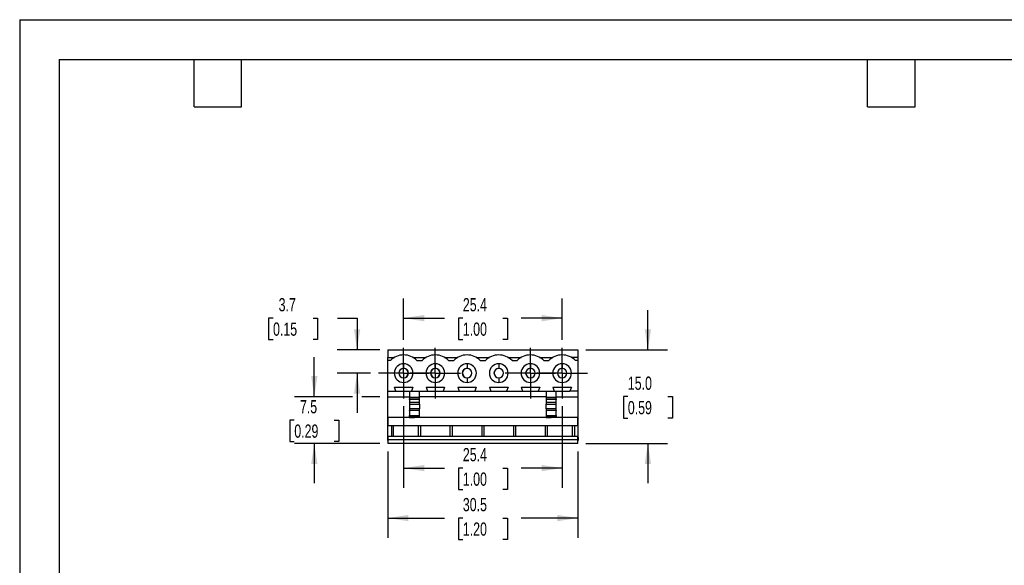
# Model space of a CAD drawing. Header units: millimetres. Extents: x 0 to 279, y 0 to 216.
# Tile 2 of 3: x 0 to 158, y 129 to 216. Entities that reach past the tile are written whole.
import ezdxf

# ---------------------------------------------------------------- set-up
doc = ezdxf.new("R2010")
doc.units = ezdxf.units.MM
doc.linetypes.add('CENTERX2', pattern=[20.32, 12.7, -2.54, 2.54, -2.54])
doc.layers.add('CENTER', color=40, linetype='CENTERX2')
doc.layers.add('DIMENSIONS', color=140, linetype='Continuous', lineweight=25)
doc.layers.add('TEXT', color=140, linetype='Continuous', lineweight=25)
doc.styles.add('SLDTEXTSTYLE0', font='TXT', dxfattribs={"width": 0.7})
doc.dimstyles.new('SLDDIMSTYLE0', dxfattribs={"dimtxt": 2.158008, "dimasz": 3.302, "dimexe": 0, "dimexo": 0.0625, "dimgap": 0.539502, "dimtad": 0, "dimtih": 1, "dimtoh": 1, "dimrnd": 1e-09, "dimzin": 12, "dimdsep": 46, "dimtxsty": 'SLDTEXTSTYLE0', "dimsah": 1, "dimcen": 0.09, "dimadec": 0, "dimazin": 3, "dimtfac": 1, "dimtmove": 0, "dimatfit": 0, "dimfxl": 0, "dimfrac": 2, "dimtolj": 1, "dimtzin": 12, "dimarcsym": 0})
doc.dimstyles.new('SLDDIMSTYLE1', dxfattribs={"dimtxt": 2.158008, "dimasz": 3.302, "dimexe": 0, "dimexo": 0.0625, "dimgap": 0.539502, "dimtad": 0, "dimtih": 1, "dimtoh": 1, "dimrnd": 1e-09, "dimzin": 12, "dimdsep": 46, "dimtxsty": 'SLDTEXTSTYLE0', "dimsah": 1, "dimcen": 0.09, "dimadec": 0, "dimazin": 3, "dimtfac": 1, "dimtofl": 0, "dimtmove": 0, "dimatfit": 3, "dimfxl": 0, "dimfrac": 2, "dimtolj": 1, "dimtzin": 12, "dimarcsym": 0})
doc.dimstyles.new('SLDDIMSTYLE2', dxfattribs={"dimtxt": 2.158008, "dimasz": 3.302, "dimexe": 0, "dimexo": 0.0625, "dimgap": 0.539502, "dimtad": 0, "dimtih": 1, "dimtoh": 1, "dimrnd": 1e-09, "dimzin": 4, "dimdsep": 46, "dimtxsty": 'SLDTEXTSTYLE0', "dimsah": 1, "dimcen": 0.09, "dimadec": 0, "dimazin": 1, "dimtfac": 1, "dimtmove": 0, "dimatfit": 0, "dimfxl": 0, "dimfrac": 2, "dimtolj": 1, "dimtzin": 12, "dimarcsym": 0})

# ---------------------------------------------------------------- blocks, each defined once
blk = doc.blocks.new('_D_8')
at = {"layer": 'DIMENSIONS'}
for p, q in [((58.99, 146.77), (58.99, 132.92)), ((89.47, 146.77), (89.47, 132.92)), ((58.99, 136.09), (68.1, 136.09)), ((71.02, 136.09), (70.3, 136.09)), ((70.3, 136.09), (70.3, 132.66)), ((77.44, 136.09), (78.16, 136.09)), ((78.16, 136.09), (78.16, 132.66)), ((89.47, 136.09), (80.36, 136.09)), ((70.3, 132.66), (71.02, 132.66)), ((78.16, 132.66), (77.44, 132.66))]:
    blk.add_line(p, q, dxfattribs=at)
for points in [[(58.99, 136.09), (62.29, 135.59), (62.29, 136.6)], [(89.47, 136.09), (86.17, 136.6), (86.17, 135.59)]]:
    blk.add_solid(points, dxfattribs=at)
at = {"layer": 'DIMENSIONS', "char_height": 2.117, "attachment_point": 1, "style": 'SLDTEXTSTYLE0'}
for s, insert in [('30.5', (71.02, 139.31)), ('1.20', (71.02, 135.39))]:
    blk.add_mtext(s, dxfattribs=dict(at, insert=insert))
blk = doc.blocks.new('_D_9')
at = {"layer": 'DIMENSIONS'}
for p, q in [((100.67, 163.04), (100.67, 169.39)), ((90.74, 163.04), (103.84, 163.04)), ((97.46, 155.54), (96.74, 155.54)), ((96.74, 155.54), (96.74, 152.11)), ((103.87, 155.54), (104.6, 155.54)), ((104.6, 155.54), (104.6, 152.11)), ((96.74, 152.11), (97.46, 152.11)), ((104.6, 152.11), (103.87, 152.11)), ((90.74, 148.04), (103.84, 148.04)), ((100.67, 148.04), (100.67, 141.69))]:
    blk.add_line(p, q, dxfattribs=at)
for points in [[(100.67, 163.04), (101.18, 166.34), (100.16, 166.34)], [(100.67, 148.04), (100.16, 144.74), (101.18, 144.74)]]:
    blk.add_solid(points, dxfattribs=at)
at = {"layer": 'DIMENSIONS', "char_height": 2.117, "attachment_point": 1, "style": 'SLDTEXTSTYLE0'}
for s, insert in [('15.0', (97.46, 158.75)), ('0.59', (97.46, 154.84))]:
    blk.add_mtext(s, dxfattribs=dict(at, insert=insert))
blk = doc.blocks.new('_D_10')
at = {"layer": 'DIMENSIONS'}
for p, q in [((47.21, 155.53), (47.21, 161.88)), ((53.31, 155.53), (44.04, 155.53)), ((57.72, 155.53), (54.84, 155.53)), ((44.01, 151.78), (43.28, 151.78)), ((43.28, 151.78), (43.28, 148.35)), ((50.42, 151.78), (51.15, 151.78)), ((51.15, 151.78), (51.15, 148.35)), ((43.28, 148.35), (44.01, 148.35)), ((51.15, 148.35), (50.42, 148.35)), ((57.72, 148.04), (44.04, 148.04)), ((47.21, 148.04), (47.21, 141.69))]:
    blk.add_line(p, q, dxfattribs=at)
for points in [[(47.21, 155.53), (47.72, 158.83), (46.71, 158.83)], [(47.21, 148.04), (46.71, 144.74), (47.72, 144.74)]]:
    blk.add_solid(points, dxfattribs=at)
at = {"layer": 'DIMENSIONS', "char_height": 2.117, "attachment_point": 1, "style": 'SLDTEXTSTYLE0'}
for s, insert in [('7.5', (44.91, 154.99)), ('0.29', (44.01, 151.08))]:
    blk.add_mtext(s, dxfattribs=dict(at, insert=insert))
blk = doc.blocks.new('_D_11')
at = {"layer": 'DIMENSIONS'}
for p, q in [((61.53, 164.62), (61.53, 171.28)), ((86.93, 164.62), (86.93, 171.28)), ((61.53, 168.11), (68.1, 168.11)), ((71.02, 168.11), (70.3, 168.11)), ((70.3, 168.11), (70.3, 164.68)), ((77.44, 168.11), (78.16, 168.11)), ((78.16, 168.11), (78.16, 164.68)), ((86.93, 168.11), (80.36, 168.11)), ((70.3, 164.68), (71.02, 164.68)), ((78.16, 164.68), (77.44, 164.68))]:
    blk.add_line(p, q, dxfattribs=at)
for points in [[(61.53, 168.11), (64.83, 167.6), (64.83, 168.62)], [(86.93, 168.11), (83.63, 168.62), (83.63, 167.6)]]:
    blk.add_solid(points, dxfattribs=at)
at = {"layer": 'DIMENSIONS', "char_height": 2.117, "attachment_point": 1, "style": 'SLDTEXTSTYLE0'}
for s, insert in [('25.4', (71.02, 171.32)), ('1.00', (71.02, 167.41))]:
    blk.add_mtext(s, dxfattribs=dict(at, insert=insert))
blk = doc.blocks.new('_D_12')
at = {"layer": 'DIMENSIONS'}
for p, q in [((40.6, 168.11), (39.88, 168.11)), ((39.88, 168.11), (39.88, 164.68)), ((47.02, 168.11), (47.74, 168.11)), ((47.74, 168.11), (47.74, 164.68)), ((50.91, 168.11), (54.07, 168.11)), ((54.07, 168.11), (54.07, 163.04)), ((39.88, 164.68), (40.6, 164.68)), ((47.74, 164.68), (47.02, 164.68)), ((57.72, 163.04), (50.9, 163.04)), ((56.22, 159.31), (50.9, 159.31)), ((54.07, 159.31), (54.07, 152.96))]:
    blk.add_line(p, q, dxfattribs=at)
for points in [[(54.07, 163.04), (54.58, 166.34), (53.57, 166.34)], [(54.07, 159.31), (53.57, 156.01), (54.58, 156.01)]]:
    blk.add_solid(points, dxfattribs=at)
at = {"layer": 'DIMENSIONS', "char_height": 2.117, "attachment_point": 1, "style": 'SLDTEXTSTYLE0'}
for s, insert in [('3.7', (41.5, 171.32)), ('0.15', (40.6, 167.41))]:
    blk.add_mtext(s, dxfattribs=dict(at, insert=insert))
blk = doc.blocks.new('_D_13')
at = {"layer": 'DIMENSIONS'}
for p, q in [((61.53, 154), (61.53, 140.92)), ((86.93, 154), (86.93, 140.92)), ((61.53, 144.09), (68.1, 144.09)), ((71.02, 144.09), (70.3, 144.09)), ((70.3, 144.09), (70.3, 140.66)), ((77.44, 144.09), (78.16, 144.09)), ((78.16, 144.09), (78.16, 140.66)), ((86.93, 144.09), (80.36, 144.09)), ((70.3, 140.66), (71.02, 140.66)), ((78.16, 140.66), (77.44, 140.66))]:
    blk.add_line(p, q, dxfattribs=at)
for points in [[(61.53, 144.09), (64.83, 143.59), (64.83, 144.6)], [(86.93, 144.09), (83.63, 144.6), (83.63, 143.59)]]:
    blk.add_solid(points, dxfattribs=at)
at = {"layer": 'DIMENSIONS', "char_height": 2.117, "attachment_point": 1, "style": 'SLDTEXTSTYLE0'}
for s, insert in [('25.4', (71.02, 147.31)), ('1.00', (71.02, 143.39))]:
    blk.add_mtext(s, dxfattribs=dict(at, insert=insert))
blk = doc.blocks.new('SW_CENTERMARKSYMBOL_4')
at = {"layer": 'CENTER', "color": 0}
for p, q in [((0, 2.54), (0, 4.04)), ((0, 0), (0, 2.54)), ((-2.54, 0), (-4.04, 0)), ((0, 0), (-2.54, 0)), ((0, 0), (0, -2.54)), ((0, 0), (2.54, 0)), ((2.54, 0), (4.04, 0)), ((0, -2.54), (0, -4.04))]:
    blk.add_line(p, q, dxfattribs=at)
blk = doc.blocks.new('SW_CENTERMARKSYMBOL_5')
at = {"layer": 'CENTER', "color": 0}
for p, q in [((0, 2.54), (0, 4.04)), ((0, 0), (0, 2.54)), ((-2.54, 0), (-4.04, 0)), ((0, 0), (-2.54, 0)), ((0, 0), (0, -2.54)), ((0, 0), (2.54, 0)), ((2.54, 0), (4.04, 0)), ((0, -2.54), (0, -4.04))]:
    blk.add_line(p, q, dxfattribs=at)
blk = doc.blocks.new('SW_CENTERMARKSYMBOL_6')
at = {"layer": 'CENTER', "color": 0}
for p, q in [((0, 2.54), (0, 4.04)), ((0, 0), (0, 2.54)), ((-2.54, 0), (-4.04, 0)), ((0, 0), (-2.54, 0)), ((0, 0), (0, -2.54)), ((0, 0), (2.54, 0)), ((2.54, 0), (4.04, 0)), ((0, -2.54), (0, -4.04))]:
    blk.add_line(p, q, dxfattribs=at)
blk = doc.blocks.new('SW_CENTERMARKSYMBOL_7')
at = {"layer": 'CENTER', "color": 0}
for p, q in [((0, 2.54), (0, 4.04)), ((0, 0), (0, 2.54)), ((-2.54, 0), (-4.04, 0)), ((0, 0), (-2.54, 0)), ((0, 0), (0, -2.54)), ((0, 0), (2.54, 0)), ((2.54, 0), (4.04, 0)), ((0, -2.54), (0, -4.04))]:
    blk.add_line(p, q, dxfattribs=at)

msp = doc.modelspace()

# ---------------------------------------------------------------- linework, layer by layer
at = {"color": 7, "linetype": 'Continuous'}
for q in [(0.002, 0.003), (279.402, 215.903)]:
    msp.add_line((0.002, 215.903), q, dxfattribs=at)
for p, q in [((58.989, 163.038), (89.469, 163.038)), ((58.989, 163.038), (58.989, 161.823)), ((89.469, 163.038), (89.469, 161.823)), ((89.469, 162.538), (89.499, 162.538)), ((89.499, 162.038), (89.499, 162.538)), ((58.989, 161.823), (60.052, 161.823)), ((58.989, 161.308), (58.989, 161.823)), ((58.989, 156.393), (58.989, 161.308)), ((59.402, 161.308), (58.989, 161.308)), ((63.007, 161.823), (65.132, 161.823)), ((63.656, 161.308), (64.482, 161.308)), ((68.087, 161.823), (70.212, 161.823)), ((68.736, 161.308), (69.562, 161.308)), ((73.167, 161.823), (75.292, 161.823)), ((73.816, 161.308), (74.642, 161.308)), ((78.247, 161.823), (80.372, 161.823)), ((78.896, 161.308), (79.722, 161.308)), ((83.327, 161.823), (85.452, 161.823)), ((83.976, 161.308), (84.802, 161.308)), ((89.469, 161.823), (88.407, 161.823)), ((89.469, 161.308), (89.056, 161.308)), ((89.469, 162.038), (89.499, 162.038)), ((89.469, 161.823), (89.469, 161.308)), ((89.469, 161.308), (89.469, 156.393)), ((89.469, 161.038), (89.499, 161.038)), ((89.499, 161.038), (89.499, 162.038)), ((89.499, 160.538), (89.499, 161.038)), ((61.529, 160.808), (61.529, 160.073)), ((66.609, 160.808), (66.609, 160.073)), ((71.689, 160.808), (71.689, 160.073)), ((76.769, 160.808), (76.769, 160.073)), ((81.849, 160.808), (81.849, 160.073)), ((86.929, 160.808), (86.929, 160.073)), ((89.469, 160.538), (89.499, 160.538)), ((61.529, 158.543), (61.529, 157.808)), ((66.609, 158.543), (66.609, 157.808)), ((71.689, 158.543), (71.689, 157.808)), ((76.769, 158.543), (76.769, 157.808)), ((81.849, 158.543), (81.849, 157.808)), ((86.929, 158.543), (86.929, 157.808)), ((58.989, 156.393), (60.274, 156.393)), ((58.989, 155.527), (58.989, 156.393)), ((60.039, 157.073), (63.019, 157.073)), ((60.274, 156.393), (60.039, 157.073)), ((60.274, 156.393), (62.474, 156.393)), ((62.474, 156.397), (62.786, 156.397)), ((62.474, 156.397), (62.474, 155.396)), ((63.019, 157.073), (62.784, 156.393)), ((62.784, 156.393), (65.354, 156.393)), ((64.074, 155.396), (64.074, 156.393)), ((65.119, 157.073), (68.099, 157.073)), ((65.119, 157.073), (65.354, 156.393)), ((65.354, 156.393), (67.864, 156.393)), ((68.099, 157.073), (67.864, 156.393)), ((67.864, 156.393), (70.434, 156.393)), ((70.199, 157.073), (73.179, 157.073)), ((70.199, 157.073), (70.434, 156.393)), ((70.434, 156.393), (72.944, 156.393)), ((73.179, 157.073), (72.944, 156.393)), ((72.944, 156.393), (75.514, 156.393)), ((75.279, 157.073), (78.259, 157.073)), ((75.279, 157.073), (75.514, 156.393)), ((75.514, 156.393), (78.024, 156.393)), ((78.259, 157.073), (78.024, 156.393)), ((78.024, 156.393), (80.594, 156.393)), ((80.359, 157.073), (83.339, 157.073)), ((80.359, 157.073), (80.594, 156.393)), ((80.594, 156.393), (83.104, 156.393)), ((83.339, 157.073), (83.104, 156.393)), ((83.104, 156.393), (85.674, 156.393)), ((84.394, 156.393), (84.394, 155.396)), ((85.439, 157.073), (88.419, 157.073)), ((85.439, 157.073), (85.674, 156.393)), ((85.673, 156.397), (85.994, 156.397)), ((85.994, 155.396), (85.994, 156.397)), ((85.994, 156.393), (88.184, 156.393)), ((88.419, 157.073), (88.184, 156.393)), ((89.469, 156.393), (88.184, 156.393)), ((89.469, 156.393), (89.469, 155.527)), ((58.959, 155.988), (58.989, 155.988)), ((58.959, 155.988), (58.959, 155.492)), ((58.959, 155.492), (58.959, 155.488)), ((58.989, 155.488), (58.959, 155.488)), ((58.959, 155.488), (58.959, 149.038)), ((58.989, 155.527), (62.474, 155.527)), ((58.989, 152.176), (58.989, 155.527)), ((64.074, 155.396), (62.474, 155.396)), ((62.474, 155.396), (62.474, 155.196)), ((62.474, 155.196), (64.074, 155.196)), ((62.474, 155.097), (62.474, 155.196)), ((64.074, 155.097), (62.474, 155.097)), ((62.474, 155.097), (62.474, 155.057)), ((64.074, 155.057), (62.474, 155.057)), ((62.474, 155.057), (62.474, 154.655)), ((62.474, 154.655), (64.074, 154.655)), ((62.474, 154.655), (62.474, 154.341)), ((84.394, 155.527), (64.074, 155.527)), ((64.074, 155.196), (64.074, 155.396)), ((64.074, 155.097), (64.074, 155.196)), ((64.074, 155.057), (64.074, 155.097)), ((64.074, 154.655), (64.074, 155.057)), ((64.074, 154.341), (64.074, 154.655)), ((85.994, 155.396), (84.394, 155.396)), ((84.394, 155.396), (84.394, 155.196)), ((84.394, 155.196), (85.994, 155.196)), ((84.394, 155.196), (84.394, 155.097)), ((85.994, 155.097), (84.394, 155.097)), ((84.394, 155.097), (84.394, 155.057)), ((85.994, 155.057), (84.394, 155.057)), ((84.394, 155.057), (84.394, 154.655)), ((84.394, 154.655), (85.994, 154.655)), ((84.394, 154.655), (84.394, 154.341)), ((85.994, 155.527), (89.469, 155.527)), ((85.994, 155.196), (85.994, 155.396)), ((85.994, 155.181), (85.994, 155.097)), ((85.994, 155.057), (85.994, 155.097)), ((85.994, 154.655), (85.994, 155.057)), ((85.994, 154.341), (85.994, 154.655)), ((89.469, 155.527), (89.469, 152.176)), ((62.474, 154.341), (64.074, 154.341)), ((62.474, 154.341), (62.474, 153.561)), ((64.074, 153.561), (62.474, 153.561)), ((62.474, 153.561), (62.474, 153.367)), ((62.474, 153.367), (64.074, 153.367)), ((62.474, 153.308), (62.474, 153.367)), ((64.074, 153.308), (62.474, 153.308)), ((62.474, 153.308), (62.474, 152.541)), ((64.074, 154.341), (64.074, 153.561)), ((64.074, 153.367), (64.074, 153.561)), ((64.074, 153.308), (64.074, 153.367)), ((64.074, 152.541), (64.074, 153.308)), ((84.394, 154.341), (85.994, 154.341)), ((84.394, 153.561), (84.394, 154.341)), ((85.994, 153.561), (84.394, 153.561)), ((84.394, 153.561), (84.394, 153.367)), ((84.394, 153.367), (85.994, 153.367)), ((84.394, 153.367), (84.394, 153.308)), ((85.994, 153.308), (84.394, 153.308)), ((84.394, 153.308), (84.394, 152.541)), ((85.994, 153.561), (85.994, 154.341)), ((85.994, 153.367), (85.994, 153.561)), ((85.994, 153.367), (85.994, 153.308)), ((85.994, 152.541), (85.994, 153.308)), ((89.469, 154.038), (89.499, 154.038)), ((89.469, 153.538), (89.499, 153.538)), ((89.499, 153.538), (89.499, 154.038)), ((89.499, 154.038), (89.499, 154.038)), ((89.499, 149.038), (89.499, 153.538)), ((62.474, 152.176), (58.989, 152.176)), ((58.989, 152.176), (58.989, 150.938)), ((62.474, 152.541), (64.074, 152.541)), ((62.474, 152.54), (62.474, 152.541)), ((62.474, 152.249), (62.474, 152.54)), ((64.074, 152.249), (62.474, 152.249)), ((62.474, 152.179), (62.474, 152.249)), ((63.254, 152.179), (62.474, 152.179)), ((62.474, 152.179), (62.474, 152.175)), ((62.474, 152.175), (63.254, 152.175)), ((63.299, 152.179), (63.254, 152.179)), ((63.299, 152.176), (63.254, 152.176)), ((63.345, 152.179), (63.299, 152.179)), ((63.345, 152.176), (63.299, 152.176)), ((64.074, 152.179), (63.345, 152.179)), ((64.074, 152.176), (63.345, 152.176)), ((64.074, 152.249), (64.074, 152.541)), ((64.074, 152.249), (64.074, 152.179)), ((64.074, 152.175), (64.074, 152.179)), ((84.394, 152.176), (64.074, 152.176)), ((84.394, 152.541), (85.994, 152.541)), ((84.394, 152.541), (84.394, 152.249)), ((85.994, 152.249), (84.394, 152.249)), ((84.394, 152.179), (84.394, 152.249)), ((85.174, 152.179), (84.394, 152.179)), ((84.394, 152.179), (84.394, 152.175)), ((84.394, 152.175), (85.174, 152.175)), ((85.219, 152.179), (85.174, 152.179)), ((85.219, 152.176), (85.174, 152.176)), ((85.265, 152.179), (85.219, 152.179)), ((85.265, 152.176), (85.219, 152.176)), ((85.994, 152.179), (85.265, 152.179)), ((85.994, 152.176), (85.265, 152.176)), ((85.994, 152.541), (85.994, 152.54)), ((85.994, 152.54), (85.994, 152.249)), ((85.994, 152.249), (85.994, 152.179)), ((85.994, 152.175), (85.994, 152.179)), ((89.469, 152.176), (85.994, 152.176)), ((89.469, 150.938), (89.469, 152.176)), ((58.989, 150.938), (59.564, 150.938)), ((58.989, 149.138), (58.989, 150.938)), ((59.564, 150.938), (88.894, 150.938)), ((59.564, 150.938), (59.564, 149.138)), ((59.868, 150.938), (59.868, 149.138)), ((63.929, 149.138), (63.929, 150.938)), ((64.209, 150.938), (64.209, 149.138)), ((69.009, 149.138), (69.009, 150.938)), ((69.289, 150.938), (69.289, 149.138)), ((74.089, 149.138), (74.089, 150.938)), ((74.369, 150.938), (74.369, 149.138)), ((79.169, 149.138), (79.169, 150.938)), ((79.449, 150.938), (79.449, 149.138)), ((84.249, 149.138), (84.249, 150.938)), ((84.529, 150.938), (84.529, 149.138)), ((88.591, 149.138), (88.591, 150.938)), ((88.894, 150.938), (89.469, 150.938)), ((88.894, 150.938), (88.894, 149.138)), ((89.469, 150.938), (89.469, 149.138)), ((58.989, 149.038), (58.959, 149.038)), ((58.959, 149.038), (58.959, 148.538)), ((58.989, 148.538), (58.959, 148.538)), ((59.564, 149.138), (58.989, 149.138)), ((58.989, 149.138), (58.989, 148.612)), ((89.469, 148.612), (58.989, 148.612)), ((58.989, 148.612), (58.989, 148.038)), ((88.894, 149.138), (59.564, 149.138)), ((89.469, 149.138), (88.894, 149.138)), ((89.469, 148.612), (89.469, 149.138)), ((89.499, 149.038), (89.469, 149.038)), ((89.469, 148.038), (89.469, 148.612)), ((89.469, 148.538), (89.499, 148.538)), ((89.499, 149.038), (89.499, 148.538)), ((89.469, 148.038), (58.989, 148.038))]:
    msp.add_line(p, q)
for centre, radius, start, end in [((61.529, 159.293), 2.93, 90, 136.55063), ((61.529, 159.293), 2.93, 43.44937, 90), ((66.609, 159.293), 2.93, 90, 136.55063), ((66.609, 159.293), 2.93, 43.44937, 90), ((71.689, 159.293), 2.93, 90, 136.55063), ((71.689, 159.293), 2.93, 43.44937, 90), ((76.769, 159.293), 2.93, 90, 136.55063), ((76.769, 159.293), 2.93, 43.44937, 90), ((81.849, 159.293), 2.93, 90, 136.55063), ((81.849, 159.293), 2.93, 43.44937, 90), ((86.929, 159.293), 2.93, 90, 136.55063), ((86.929, 159.293), 2.93, 43.44937, 90), ((61.529, 159.308), 1.5, 90, 270), ((61.529, 159.308), 0.765, 90, 270), ((61.529, 159.308), 0.75, 90, 270), ((61.529, 159.308), 1.5, 270, 90), ((61.529, 159.308), 0.765, 270, 90), ((61.529, 159.308), 0.75, 270, 90), ((66.609, 159.308), 1.5, 90, 270), ((66.609, 159.308), 0.765, 90, 270), ((66.609, 159.308), 0.75, 90, 270), ((66.609, 159.308), 1.5, 270, 90), ((66.609, 159.308), 0.765, 270, 90), ((66.609, 159.308), 0.75, 270, 90), ((71.689, 159.308), 1.5, 90, 270), ((71.689, 159.308), 0.765, 90, 270), ((71.689, 159.308), 0.75, 90, 270), ((71.689, 159.308), 1.5, 270, 90), ((71.689, 159.308), 0.765, 270, 90), ((71.689, 159.308), 0.75, 270, 90), ((76.769, 159.308), 1.5, 90, 270), ((76.769, 159.308), 0.765, 90, 270), ((76.769, 159.308), 0.75, 90, 270), ((76.769, 159.308), 1.5, 270, 90), ((76.769, 159.308), 0.765, 270, 90), ((76.769, 159.308), 0.75, 270, 90), ((81.849, 159.308), 1.5, 90, 270), ((81.849, 159.308), 0.765, 90, 270), ((81.849, 159.308), 0.75, 90, 270), ((81.849, 159.308), 1.5, 270, 90), ((81.849, 159.308), 0.765, 270, 90), ((81.849, 159.308), 0.75, 270, 90), ((86.929, 159.308), 1.5, 90, 270), ((86.929, 159.308), 0.765, 90, 270), ((86.929, 159.308), 0.75, 90, 270), ((86.929, 159.308), 1.5, 270, 90), ((86.929, 159.308), 0.765, 270, 90), ((86.929, 159.308), 0.75, 270, 90)]:
    msp.add_arc(centre, radius, start, end)
at = {"layer": 'TEXT'}
for p, q in [((6.35, 209.55), (273.05, 209.55)), ((6.35, 209.55), (6.35, 6.35)), ((27.94, 201.93), (27.94, 209.55)), ((35.56, 201.93), (35.56, 209.55)), ((135.89, 201.93), (135.89, 209.55)), ((143.51, 201.93), (143.51, 209.55)), ((27.94, 201.93), (35.56, 201.93)), ((135.89, 201.93), (143.51, 201.93))]:
    msp.add_line(p, q, dxfattribs=at)

# ---------------------------------------------------------------- block references
at = {"layer": 'CENTER'}
for name, p in [('SW_CENTERMARKSYMBOL_4', (61.529, 159.308)), ('SW_CENTERMARKSYMBOL_5', (66.609, 159.308)), ('SW_CENTERMARKSYMBOL_6', (81.849, 159.308)), ('SW_CENTERMARKSYMBOL_7', (86.929, 159.308))]:
    msp.add_blockref(name, p, dxfattribs=at)

# ---------------------------------------------------------------- dimensions: what is measured, and where the dimension line sits
at = {"layer": 'DIMENSIONS'}
for base, p1, p2, dimstyle, picture, middle in [((54.075, 159.308), (58.989, 163.038), (57.489, 159.308), 'SLDDIMSTYLE0', '_D_12', (54.075, 168.11)), ((100.667, 148.038), (89.469, 163.038), (89.469, 148.038), 'SLDDIMSTYLE2', '_D_9', (100.667, 155.538)), ((47.215, 148.038), (58.989, 155.527), (58.989, 148.038), 'SLDDIMSTYLE0', '_D_10', (47.215, 151.783))]:
    dim = msp.add_linear_dim(base=base, p1=p1, p2=p2, angle=90, dimstyle=dimstyle, dxfattribs=at)
    dim.commit()
    dim.dimension.update_dxf_attribs({"geometry": picture, "text_midpoint": middle, "dimtype": 160})
for base, p1, p2, picture, middle in [((61.529, 168.11), (86.929, 163.348), (61.529, 163.348), '_D_11', (74.229, 168.11)), ((86.929, 144.095), (61.529, 155.268), (86.929, 155.268), '_D_13', (74.229, 144.095)), ((58.989, 136.094), (89.469, 148.038), (58.989, 148.038), '_D_8', (74.229, 136.094))]:
    dim = msp.add_linear_dim(base=base, p1=p1, p2=p2, dimstyle='SLDDIMSTYLE1', dxfattribs=at)
    dim.commit()
    dim.dimension.update_dxf_attribs({"geometry": picture, "text_midpoint": middle, "dimtype": 160})

doc.saveas('drawing.dxf')
